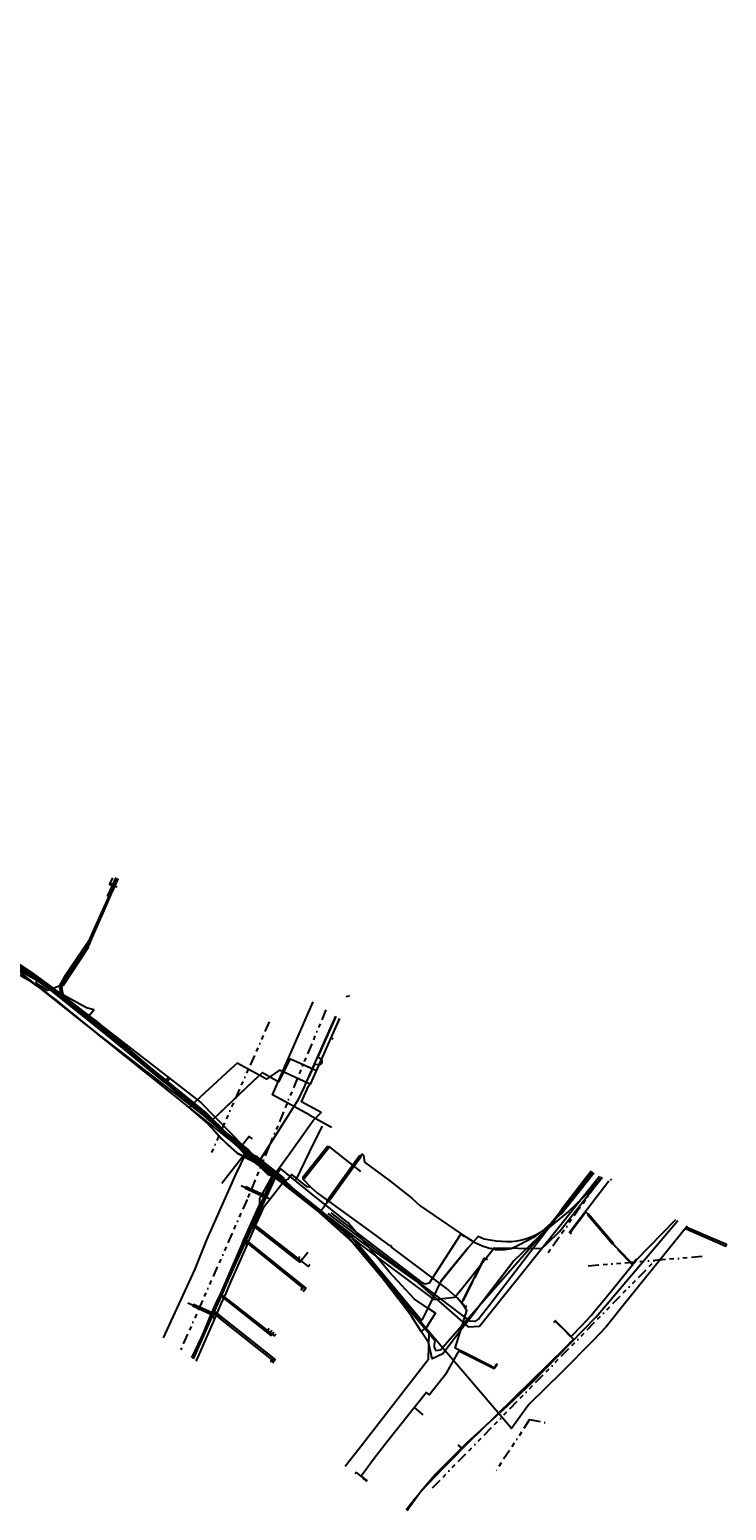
# Model space of a CAD drawing. Header units: metres. Extents: x 110434 to 154968, y 389493 to 3894488.
# Tile 9 of 10: x 111259 to 111422, y 426452 to 426798. Entities that reach past the tile are written whole.
import ezdxf
from ezdxf.enums import TextEntityAlignment as Align
from ezdxf.lldxf.tags import DXFTag

# ---------------------------------------------------------------- set-up
doc = ezdxf.new("R2010")
doc.units = ezdxf.units.M
doc.header["$LTSCALE"] = 0.5
doc.linetypes.add('RI-OVERIG', pattern=[17, 5, -2, 2, -2, 0, -2, 2, -2])
for name, color, linetype in [('B-WE-KL-DATA_BT NEDERLAND NV-G', 90, 'KL-DATA-N'), ('B-WE-KL-DATA_DUCT_ZIGGO BV-G', 90, 'Continuous'), ('B-WE-KL-DATA_EUROFIBER NEDERLAND BV-G', 90, 'KL-DATA-N'), ('B-WE-KL-DATA_GEBROEDERS VAN DER DONK BV SBD-G', 90, 'KL-DATA-N'), ('B-WE-KL-DATA_HULPSTUK_KPN BV-S', 90, 'Continuous'), ('B-WE-KL-DATA_HULPSTUK_ZIGGO BV-S', 90, 'Continuous'), ('B-WE-KL-DATA_KABELBED_KPN BV-G', 90, 'Continuous'), ('B-WE-KL-DATA_KABELBED_ZIGGO BV-G', 90, 'Continuous'), ('B-WE-KL-DATA_MANTELBUIS_2_KPN BV-G', 90, 'Continuous'), ('B-WE-KL-DATA_MANTELBUIS_PVC_1.1_KPN BV-G', 90, 'Continuous'), ('B-WE-KL-DATA_MANTELBUIS_PVC_1_KPN BV-G', 90, 'Continuous'), ('B-WE-KL-DATA_MANTELBUIS_STAAL_1.1_KPN BV-G', 90, 'Continuous'), ('B-WE-KL-DATA_MANTELBUIS_ZIGGO BV-G', 90, 'Continuous'), ('B-WE-KL-ET_LS_400 V_STEDIN BV NETBEHEER BV-G', 190, 'KL-LS-N'), ('B-WE-KL-ET_LS_HULPSTUK_STEDIN BV NETBEHEER BV-S', 190, 'Continuous'), ('B-WE-KL-ET_LS_MANTELBUIS_PVC_110_STEDIN BV NETBEHEER BV-G', 190, 'Continuous'), ('B-WE-KL-ET_LS_MANTELBUIS_PVC_63_STEDIN BV NETBEHEER BV-G', 190, 'Continuous'), ('B-WE-KL-ET_LS_MANTELBUIS_STEDIN BV NETBEHEER BV-G', 190, 'Continuous'), ('B-WE-KL-ET_MS_13 KV_STEDIN BV NETBEHEER BV-G', 130, 'KL-MS-N'), ('B-WE-KL-ET_MS_HULPSTUK_STEDIN BV NETBEHEER BV-S', 130, 'Continuous'), ('B-WE-KL-ET_MS_MANTELBUIS_PVC_110_STEDIN BV NETBEHEER BV-G', 130, 'Continuous'), ('B-WE-KL-GAS_HD_168.3_8 BAR_STEDIN BV NETBEHEER BV-G', 30, 'KL-GAS-HD-N'), ('B-WE-KL-GAS_LD_MANTELBUIS_PVC_200_STEDIN BV NETBEHEER BV-G', 50, 'Continuous'), ('B-WE-KL-GAS_LD_MANTELBUIS_STEDIN BV NETBEHEER BV-G', 50, 'Continuous'), ('B-WE-KL-GAS_LD_PE_25_0.1 BAR_STEDIN BV NETBEHEER BV-G', 50, 'KL-GAS-LD-N'), ('B-WE-KL-GAS_LD_PVC_160_0.1 BAR_STEDIN BV NETBEHEER BV-G', 50, 'KL-GAS-LD-N'), ('B-WE-KL-GAS_LD_PVC_200_0.1 BAR_STEDIN BV NETBEHEER BV-G', 50, 'KL-GAS-LD-N'), ('B-WE-KL-WATER_HULPSTUK_OASEN NV-S', 170, 'Continuous'), ('B-WE-KL-WATER_POLYETHEEN_315_OASEN NV-G', 170, 'KL-WATER-N'), ('B-WE-KL-WATER_PVC_110_OASEN NV-G', 170, 'KL-WATER-N'), ('B-WE-KL-WATER_PVC_160_OASEN NV-G', 170, 'KL-WATER-N'), ('B-WE-KL-WATER_PVC_200_OASEN NV-G', 170, 'KL-WATER-N'), ('B-WE-KL-WATER_PVC_315_OASEN NV-G', 170, 'KL-WATER-N'), ('B-WE-OG-INFO_EUROFIBER NEDERLAND BV-G', 7, 'Continuous'), ('B-WE-OG-INFO_GEBROEDERS VAN DER DONK BV SBD-G', 7, 'Continuous'), ('B-WE-RI-VRIJVERVAL_GEMEENTE SLIEDRECHT-G', 210, 'RI-OVERIG')]:
    doc.layers.add(name, color=color, linetype=linetype)
doc.styles.add('NLCS-ISO', font='NLCS-ISO.ttf')
doc.styles.get("Standard").update_dxf_attribs({"font": 'isocp.shx', "height": 2.5})
tags = doc.linetypes.add('KL-DATA-N', pattern='A,4,-1,[101,NLCS.SHX,S=0.5,R=0,X=0,Y=0],-1,4,-1,["D",Standard,S=1,R=0,X=-0.25,Y=-0.5],-1.5', length=12.5).pattern_tags.tags
tags[18] = DXFTag(74, 10)
tags = doc.linetypes.add('KL-GAS-HD-N', pattern='A,4,-1,[69,NLCS.SHX,S=0.5,R=0,X=0,Y=0],-1,4,-1,["H",Standard,S=1,R=0,X=0,Y=-0.5],-2', length=13).pattern_tags.tags
tags[18] = DXFTag(74, 10)
tags = doc.linetypes.add('KL-GAS-LD-N', pattern='A,4,-1,[69,NLCS.SHX,S=0.5,R=0,X=0,Y=0],-1,4,-1,["L",Standard,S=1,R=0,X=0.25,Y=-0.5],-2', length=13).pattern_tags.tags
tags[18] = DXFTag(74, 10)
tags = doc.linetypes.add('KL-LS-N', pattern='A,4,-1,[103,NLCS.SHX,S=0.75,R=0,X=0,Y=0],-1,4,-1,["L",Standard,S=1,R=0,X=0,Y=-0.5],-2', length=13).pattern_tags.tags
tags[18] = DXFTag(74, 10)
tags = doc.linetypes.add('KL-MS-N', pattern='A,4,-1,[103,NLCS.SHX,S=0.75,R=0,X=0,Y=0],-1,4,-1,["M",Standard,S=1,R=0,X=0,Y=-0.5],-2', length=13).pattern_tags.tags
tags[18] = DXFTag(74, 10)
doc.linetypes.add('KL-WATER-N', pattern='A,7,-0.5,[168,NLCS.SHX,S=0.75,R=0,X=0.75,Y=0],-2', length=9.5)

# ---------------------------------------------------------------- blocks, each defined once
blk = doc.blocks.new('SKL-WTB_HULP_MOF-SO')
at = {"linetype": 'ByBlock', "lineweight": 18}
h = blk.add_hatch(color=0, dxfattribs=at)
h.dxf.hatch_style = 1
h.paths.add_polyline_path([(-0.5625, 0, 1), (0.5625, 0, 1)])
at = {"color": 0, "linetype": 'ByBlock', "lineweight": 18}
blk.add_circle((0, 0), 0.5625, dxfattribs=at)
at = {"color": 0, "linetype": 'ByBlock', "lineweight": 18, "style": 'NLCS-ISO', "flags": 1}
for tag, p in [('TYPE', (1.5, 0)), ('OMSCHRIJVING', (1.5, -3)), ('LABEL', (1.5, -1.5))]:
    blk.add_attdef(tag, p, '', height=1, dxfattribs=at)
blk = doc.blocks.new('SKL-WTB_HULP_KAST-SO')
at = {"color": 0, "linetype": 'ByBlock', "lineweight": 18}
for points in [[(-2, 2), (2, 2), (2, 1.68), (-2, 1.68)], [(-2, 1.52), (2, 1.52), (2, -2), (-2, -2)]]:
    blk.add_lwpolyline(points, close=True, dxfattribs=at)
at = {"color": 0, "linetype": 'ByBlock', "lineweight": 18, "style": 'NLCS-ISO'}
blk.add_text('kast', height=1.5, dxfattribs=at).set_placement((0, 0), align=Align.MIDDLE_CENTER)
at = {"color": 0, "linetype": 'ByBlock', "lineweight": 18, "style": 'NLCS-ISO', "flags": 1}
for tag, p in [('TYPE', (2.5, 0)), ('OMSCHRIJVING', (2.5, -3)), ('LABEL', (2.5, -1.5))]:
    blk.add_attdef(tag, p, '', height=1, dxfattribs=at)
blk = doc.blocks.new('SKL-WTB_HULP_AFSLUITER-SO')
at = {"color": 0, "linetype": 'ByBlock', "lineweight": 18}
blk.add_lwpolyline([(0, 0.8), (0, -0.8)], dxfattribs=at)
blk.add_circle((0, 0), 1, dxfattribs=at)
at = {"color": 0, "linetype": 'ByBlock', "lineweight": 18, "style": 'NLCS-ISO', "flags": 1}
for tag, p in [('TYPE', (1.5, 0)), ('LABEL', (1.5, -1.5)), ('OMSCHRIJVING', (1.5, -3))]:
    blk.add_attdef(tag, p, '', height=1, dxfattribs=at)
blk = doc.blocks.new('SKL-WTB_HULP_OVERIG-SO')
at = {"color": 0, "linetype": 'ByBlock', "lineweight": 18}
for points in [[(-0.1, 0.1), (0.1, -0.1)], [(0.1, 0.1), (-0.1, -0.1)]]:
    blk.add_lwpolyline(points, dxfattribs=at)
at = {"color": 0, "linetype": 'ByBlock', "lineweight": 18, "style": 'NLCS-ISO', "flags": 1}
for tag, p in [('TYPE', (1.5, 0)), ('LABEL', (1.5, -1.5)), ('OMSCHRIJVING', (1.5, -3))]:
    blk.add_attdef(tag, p, '', height=1, dxfattribs=at)

msp = doc.modelspace()

# ---------------------------------------------------------------- linework, layer by layer
at = {"layer": 'B-WE-KL-DATA_BT NEDERLAND NV-G', "flags": 128}
for points in [[(111111.76, 426797.76), (111113.62, 426797.67), (111115.11, 426797.07), (111123.48, 426790.51), (111127.19, 426785.97), (111131.95, 426777.31), (111139.62, 426760.82), (111150.68, 426737.04), (111152.07, 426732.25), (111156.46, 426722.13), (111158.97, 426716.68), (111162.9, 426708.07), (111166.84, 426695.79), (111167.67, 426693.31), (111170.67, 426686.85), (111170.09, 426685.27), (111172.34, 426680.54), (111176.69, 426670.99), (111177.38, 426669.77), (111178.95, 426667.26), (111183.89, 426659.32), (111184.61, 426658.16), (111185.03, 426657.38), (111189.96, 426646.64), (111193.91, 426638.13), (111196.44, 426632.73), (111198.71, 426627.88), (111200.18, 426625.08), (111202.89, 426620.73), (111204.69, 426618.11), (111206.83, 426615.47), (111208.25, 426613.97), (111210.87, 426611.29), (111213.91, 426608.52), (111221.04, 426602.79), (111234.63, 426592.19), (111246.1, 426583.5), (111252.3, 426579.6), (111258.8, 426575.8), (111262.4, 426573.4), (111275.1, 426563.2), (111283.8, 426556.1), (111296, 426546.3), (111301.3, 426541.8), (111304.1, 426538.6), (111307.8, 426535.3), (111312.3, 426533), (111332.6, 426517), (111353.9, 426491.7), (111353.8, 426489.8), (111354.2, 426489.1), (111355.3, 426489.3), (111382.2, 426520), (111383.7, 426521.3), (111391.12, 426530.65)], [(111235.04, 426591.87), (111246.1, 426583.5), (111252.3, 426579.6), (111258.8, 426575.8), (111262.4, 426573.4), (111275.1, 426563.2), (111283.8, 426556.1), (111296, 426546.3), (111301.3, 426541.8), (111304.1, 426538.6), (111307.8, 426535.3), (111312.3, 426533), (111332.6, 426517), (111353.9, 426491.7), (111353.8, 426489.8), (111354.2, 426489.1), (111355.3, 426489.3), (111382.2, 426520), (111383.7, 426521.3), (111391.12, 426530.65)]]:
    msp.add_lwpolyline(points, dxfattribs=at)
at = {"layer": 'B-WE-KL-DATA_DUCT_ZIGGO BV-G', "flags": 128}
for points in [[(111331.68, 426566.71), (111329.66, 426562.16)], [(111329.66, 426562.16), (111324.93, 426551.54)], [(111306.18, 426554.8), (111297.2, 426546.54)], [(111306.18, 426554.8), (111297.2, 426546.54)], [(111317.67, 426554.67), (111314.63, 426552.52), (111307.75, 426556.24), (111306.18, 426554.8)], [(111323.3, 426552.06), (111317.67, 426554.67)], [(111323.3, 426552.06), (111317.67, 426554.67)], [(111324.79, 426551.36), (111323.3, 426552.06)], [(111324.93, 426551.54), (111324.84, 426551.34), (111324.79, 426551.36)], [(111297.2, 426546.54), (111296.53, 426545.92), (111312.15, 426533.43)], [(111319.77, 426534.8), (111325.54, 426542.84)], [(111312.15, 426533.43), (111316.42, 426530.14)], [(111312.15, 426533.43), (111316.42, 426530.14)], [(111316.42, 426530.14), (111316.74, 426529.89)], [(111316.42, 426530.14), (111316.74, 426529.89)], [(111316.74, 426529.89), (111333.19, 426517.23), (111352.51, 426493.57)], [(111412.9, 426518.21), (111412.62, 426517.91), (111398.26, 426500)], [(111412.9, 426518.21), (111412.62, 426517.91), (111398.26, 426500)], [(111398.26, 426500), (111393.99, 426494.68), (111390.87, 426491.37), (111383.62, 426484.07), (111375.89, 426476.53), (111371.89, 426470.89), (111367.84, 426475.63)], [(111398.26, 426500), (111393.99, 426494.68), (111390.87, 426491.37), (111383.62, 426484.07), (111375.89, 426476.53), (111371.89, 426470.89), (111367.84, 426475.63)], [(111352.51, 426493.57), (111352.39, 426486.98), (111336.23, 426466.1), (111333.01, 426462.04)], [(111353.16, 426492.81), (111352.51, 426493.57)], [(111353.16, 426492.81), (111352.51, 426493.57)], [(111367.84, 426475.63), (111353.16, 426492.81)], [(111367.84, 426475.63), (111353.16, 426492.81)], [(111367.84, 426475.63), (111353.16, 426492.81)]]:
    msp.add_lwpolyline(points, dxfattribs=at)
at = {"layer": 'B-WE-KL-DATA_EUROFIBER NEDERLAND BV-G', "flags": 128}
msp.add_lwpolyline([(111234.63, 426592.19), (111246.1, 426583.5), (111252.3, 426579.6), (111258.8, 426575.8), (111262.4, 426573.4), (111296, 426546.3), (111300.9, 426542.2), (111304.1, 426538.6), (111307.8, 426535.3), (111312.3, 426533), (111332.6, 426517), (111353.9, 426491.7), (111353.8, 426489.8), (111354.2, 426489.1), (111355.3, 426489.3), (111382.2, 426520), (111383.7, 426521.3), (111391.12, 426530.65)], dxfattribs=at)
msp.add_lwpolyline([(111234.63, 426592.19), (111246.1, 426583.5), (111252.3, 426579.6), (111258.8, 426575.8), (111262.4, 426573.4), (111296, 426546.3), (111300.9, 426542.2), (111304.1, 426538.6), (111307.8, 426535.3), (111312.3, 426533), (111332.6, 426517), (111353.9, 426491.7), (111353.8, 426489.8), (111354.2, 426489.1), (111355.3, 426489.3), (111382.2, 426520), (111383.7, 426521.3), (111391.12, 426530.65)], dxfattribs=at)
msp.add_lwpolyline([(111234.63, 426592.19), (111246.1, 426583.5), (111252.3, 426579.6), (111258.8, 426575.8), (111262.4, 426573.4), (111296, 426546.3), (111300.9, 426542.2), (111304.1, 426538.6), (111307.8, 426535.3), (111312.3, 426533), (111332.6, 426517), (111353.9, 426491.7), (111353.8, 426489.8), (111354.2, 426489.1), (111355.3, 426489.3), (111382.2, 426520), (111383.7, 426521.3), (111391.12, 426530.65)], dxfattribs=at)
msp.add_lwpolyline([(111234.63, 426592.19), (111246.1, 426583.5), (111252.3, 426579.6), (111258.8, 426575.8), (111262.4, 426573.4), (111296, 426546.3), (111300.9, 426542.2), (111304.1, 426538.6), (111307.8, 426535.3), (111312.3, 426533), (111332.6, 426517), (111353.9, 426491.7), (111353.8, 426489.8), (111354.2, 426489.1), (111355.3, 426489.3), (111382.2, 426520), (111383.7, 426521.3), (111391.12, 426530.65)], dxfattribs=at)
at = {"layer": 'B-WE-KL-DATA_GEBROEDERS VAN DER DONK BV SBD-G', "flags": 128}
msp.add_lwpolyline([(111200.61, 426622.69), (111204.69, 426618.11), (111206.83, 426615.47), (111208.25, 426613.97), (111210.87, 426611.29), (111213.91, 426608.52), (111221.04, 426602.79), (111234.63, 426592.19), (111245.03, 426584.28), (111246.14, 426583.47), (111252.31, 426579.62), (111257.08, 426576.81), (111258.77, 426575.79), (111260.2, 426574.87), (111261.52, 426574.01), (111262.38, 426573.38), (111263.74, 426572.34), (111265.47, 426570.95), (111267.4, 426569.43), (111270.24, 426567.06), (111275.08, 426563.16), (111283.82, 426556.12), (111296.01, 426546.32), (111299.31, 426543.51), (111300.33, 426542.72), (111300.93, 426542.22), (111301.33, 426541.75), (111301.63, 426541.36), (111304.09, 426538.64), (111305.56, 426537.23), (111307.8, 426535.26), (111312.48, 426532.85), (111332.64, 426516.96), (111353.88, 426491.65), (111353.83, 426489.81), (111354.16, 426489.1), (111355.29, 426489.31), (111382.24, 426519.99), (111383.65, 426521.27), (111391.1, 426530.67)], dxfattribs=at)
at = {"layer": 'B-WE-KL-DATA_KABELBED_KPN BV-G', "flags": 128}
for points in [[(111310.27, 426536.14), (111303.62, 426541.26), (111274.21, 426563.91), (111272.47, 426565.3), (111254.47, 426579.67), (111253.89, 426580.1), (111219.93, 426605.52), (111212.26, 426611.26), (111209.87, 426613.17), (111207.65, 426615.27), (111205.62, 426617.55), (111203.77, 426619.98)], [(111390.5, 426531.01), (111383.88, 426522.43), (111381.99, 426519.69), (111381.21, 426518.89), (111380.38, 426518.08), (111379.48, 426517.34), (111378.53, 426516.68), (111377.52, 426516.09), (111376.47, 426515.6), (111375.38, 426515.2), (111374.26, 426514.89), (111373.12, 426514.67), (111371.96, 426514.55), (111370.79, 426514.53), (111368.26, 426514.69), (111365.47, 426515.14), (111364.05, 426515.73), (111361.62, 426513.07), (111355.39, 426505.33), (111352.3, 426499.01), (111351.03, 426496.41), (111350.81, 426496.12), (111338.36, 426511.11), (111334.51, 426515.67), (111333.97, 426516.23), (111323.8, 426524.23), (111317.45, 426529.23), (111316.78, 426529.76), (111312.65, 426533), (111309.86, 426535.27), (111308.9, 426536.04), (111307.35, 426537.33), (111303.62, 426541.26), (111301.28, 426543.72), (111289.75, 426552.67), (111277.16, 426562.98), (111267.09, 426571.06), (111262.38, 426574.77), (111256.12, 426579.01)], [(111324.77, 426544.1), (111316.02, 426548.9), (111325.55, 426570.58)], [(111321.59, 426528.97), (111325.85, 426537.88), (111327.75, 426541.54)], [(111324.77, 426544.1), (111328.25, 426542.19), (111329.79, 426541.35)], [(111290.59, 426492.09), (111294.25, 426500), (111297.93, 426507.95), (111300.7, 426514.99), (111307.54, 426530.4), (111309.86, 426535.27), (111310.27, 426536.14)], [(111317.19, 426530.57), (111311.25, 426535.11), (111310.27, 426536.14)], [(111317.71, 426529.97), (111317.31, 426530.35), (111317.21, 426530.56), (111311.25, 426535.11)], [(111311.64, 426518.64), (111311.64, 426518.65), (111311.99, 426519.31), (111314.38, 426525.02), (111316.78, 426529.76), (111317.19, 426530.57)], [(111317.36, 426529.29), (111312.65, 426533)], [(111320.37, 426527.47), (111317.31, 426530.35), (111317.21, 426530.56), (111317.19, 426530.57)], [(111352, 426494.49), (111354.09, 426497.83), (111352.3, 426499.01), (111352.09, 426499.15), (111349.18, 426501.09), (111343.31, 426507.51), (111337.1, 426514.92), (111333.74, 426518.95), (111325.96, 426525.08), (111318, 426531.57), (111317.21, 426530.56)], [(111350.79, 426493.59), (111348.53, 426497.15), (111346.34, 426500), (111336.26, 426513.08), (111324.65, 426523.44), (111323.8, 426524.23), (111320.37, 426527.47)], [(111392.92, 426529.63), (111390.05, 426526.32), (111385.21, 426521.61), (111379.98, 426517.33), (111372.37, 426510.06), (111364.7, 426500), (111355.8, 426488.32), (111353.34, 426487.19), (111352.44, 426490.98), (111350.79, 426493.59)], [(111309.52, 426514.74), (111309.52, 426514.74), (111311.64, 426518.64)], [(111311.64, 426518.65), (111311.64, 426518.65), (111324.38, 426508.76), (111324.72, 426509.23)], [(111303.89, 426502.32), (111303.89, 426502.32), (111304.21, 426503), (111309.18, 426514.12), (111309.52, 426514.74)], [(111309.52, 426514.74), (111309.52, 426514.74), (111323.07, 426503.78), (111322.69, 426503.32)], [(111355.39, 426505.24), (111361.62, 426513.07)], [(111360.95, 426495.08), (111364.7, 426500), (111371.96, 426509.52)], [(111302.17, 426498.65), (111302.8, 426500), (111303.89, 426502.32)], [(111303.89, 426502.32), (111303.89, 426502.32), (111306.86, 426500), (111316.41, 426492.56), (111316.83, 426493.05)], [(111297.51, 426487.18), (111301.68, 426497.61), (111301.91, 426498.09)], [(111301.91, 426498.09), (111301.91, 426498.1), (111302.17, 426498.65)], [(111315.6, 426486.59), (111315.91, 426487.01), (111305.35, 426495.33), (111301.91, 426498.1), (111301.91, 426498.1)], [(111350.79, 426493.59), (111352, 426494.49)]]:
    msp.add_lwpolyline(points, dxfattribs=at)
at = {"layer": 'B-WE-KL-DATA_KABELBED_ZIGGO BV-G', "flags": 128}
for points in [[(111278.63, 426599.58), (111277.97, 426598.12), (111278.3, 426597.98)], [(111279.16, 426597.92), (111278.3, 426597.98)], [(111279.81, 426599.41), (111279.16, 426597.92)], [(111279.16, 426597.92), (111279.64, 426597.37)], [(111331.68, 426566.71), (111329.66, 426562.16)], [(111329.66, 426562.16), (111324.93, 426551.54)], [(111329.66, 426562.16), (111330.21, 426561.92)], [(111306.18, 426554.8), (111297.2, 426546.54)], [(111317.67, 426554.67), (111314.63, 426552.52), (111307.75, 426556.24), (111306.18, 426554.8)], [(111323.3, 426552.06), (111317.67, 426554.67)], [(111325.54, 426542.84), (111327.38, 426544.76), (111322.79, 426547.24), (111324.42, 426550.89), (111324.79, 426551.36)], [(111324.79, 426551.36), (111323.3, 426552.06)], [(111324.93, 426551.54), (111324.84, 426551.34), (111324.79, 426551.36)], [(111297.2, 426546.54), (111296.53, 426545.92), (111312.15, 426533.43)], [(111319.77, 426534.8), (111325.54, 426542.84)], [(111316.42, 426530.14), (111319.77, 426534.8)], [(111312.15, 426533.43), (111316.42, 426530.14)], [(111310.78, 426517.7), (111316.09, 426529.66), (111316.42, 426530.14)], [(111316.42, 426530.14), (111316.74, 426529.89)], [(111316.74, 426529.89), (111333.19, 426517.23), (111352.51, 426493.57)], [(111309.67, 426515.03), (111310.78, 426517.7)], [(111310.78, 426517.7), (111311.96, 426518), (111322.42, 426509.76), (111324.28, 426512.12)], [(111412.9, 426518.21), (111412.62, 426517.91), (111398.26, 426500)], [(111304.12, 426501.83), (111309.67, 426515.03)], [(111309.67, 426515.03), (111323.79, 426503.72), (111323.17, 426502.94)], [(111302.51, 426498.24), (111304.12, 426501.83)], [(111316.36, 426493.42), (111315.74, 426492.63), (111304.12, 426501.83)], [(111398.26, 426500), (111393.99, 426494.68), (111390.87, 426491.37), (111383.62, 426484.07), (111375.89, 426476.53), (111371.89, 426470.89), (111367.84, 426475.63)], [(111297.56, 426487.15), (111302.51, 426498.24)], [(111302.51, 426498.24), (111316.34, 426487.29), (111315.72, 426486.5)], [(111352.51, 426493.57), (111352.39, 426486.98), (111336.23, 426466.1), (111333.01, 426462.04)], [(111353.16, 426492.81), (111352.51, 426493.57)], [(111367.84, 426475.63), (111353.16, 426492.81)]]:
    msp.add_lwpolyline(points, dxfattribs=at)
at = {"layer": 'B-WE-KL-DATA_MANTELBUIS_2_KPN BV-G', "flags": 128}
msp.add_lwpolyline([(111360.95, 426495.08), (111364.7, 426500), (111371.96, 426509.52)], dxfattribs=at)
at = {"layer": 'B-WE-KL-DATA_MANTELBUIS_PVC_1.1_KPN BV-G', "flags": 128}
for points in [[(111317.71, 426529.97), (111317.31, 426530.35), (111317.21, 426530.56), (111311.25, 426535.11)], [(111317.71, 426529.97), (111317.31, 426530.35), (111317.21, 426530.56), (111311.25, 426535.11)], [(111317.71, 426529.97), (111317.31, 426530.35), (111317.21, 426530.56), (111311.25, 426535.11)], [(111317.36, 426529.29), (111312.65, 426533)]]:
    msp.add_lwpolyline(points, dxfattribs=at)
at = {"layer": 'B-WE-KL-DATA_MANTELBUIS_PVC_1_KPN BV-G', "flags": 128}
for points in [[(111321.59, 426528.97), (111325.85, 426537.88), (111327.75, 426541.54)], [(111317.71, 426529.97), (111317.31, 426530.35), (111317.21, 426530.56), (111311.25, 426535.11)], [(111317.71, 426529.97), (111317.31, 426530.35), (111317.21, 426530.56), (111311.25, 426535.11)], [(111360.95, 426495.08), (111364.7, 426500), (111371.96, 426509.52)], [(111360.95, 426495.08), (111364.7, 426500), (111371.96, 426509.52)]]:
    msp.add_lwpolyline(points, dxfattribs=at)
at = {"layer": 'B-WE-KL-DATA_MANTELBUIS_STAAL_1.1_KPN BV-G', "flags": 128}
msp.add_lwpolyline([(111355.39, 426505.24), (111361.62, 426513.07)], dxfattribs=at)
at = {"layer": 'B-WE-KL-DATA_MANTELBUIS_ZIGGO BV-G', "flags": 128}
for points in [[(111306.18, 426554.8), (111297.2, 426546.54)], [(111323.3, 426552.06), (111317.67, 426554.67)], [(111319.77, 426534.8), (111325.54, 426542.84)], [(111312.15, 426533.43), (111316.74, 426529.89)], [(111367.84, 426475.63), (111353.16, 426492.81)]]:
    msp.add_lwpolyline(points, dxfattribs=at)
at = {"layer": 'B-WE-KL-ET_LS_400 V_STEDIN BV NETBEHEER BV-G', "flags": 128}
for points in [[(111279.94, 426599.32), (111278.56, 426596.3), (111278.46, 426596.08), (111276.41, 426591.43), (111273.47, 426584.72)], [(111279.41, 426599.66), (111277.58, 426595.6)], [(111277.58, 426595.6), (111277.39, 426595.23)], [(111273.47, 426584.72), (111273.27, 426584.02), (111267.89, 426576.05), (111266.74, 426574.06), (111267.16, 426571.83), (111273.18, 426567.33)], [(111273.18, 426567.33), (111273.24, 426567.39), (111274.3, 426568.73), (111272.6, 426569.16), (111255.05, 426578.84), (111254.33, 426579.24), (111253.99, 426578.65), (111253.79, 426578.46)], [(111298.23, 426486.68), (111298.41, 426487.08), (111301.99, 426495.28), (111302.47, 426496.36), (111302.88, 426497.31), (111302.95, 426497.47), (111304.08, 426500.04), (111304.53, 426501.08), (111304.86, 426501.82), (111304.94, 426502), (111306.14, 426504.75), (111309.54, 426512.51), (111310.09, 426513.78), (111310.18, 426513.98), (111312.15, 426518.48), (111312.32, 426518.88), (111312.36, 426518.96), (111314.1, 426522.8), (111315.47, 426524.56), (111318.8, 426528.86), (111318.91, 426529), (111318.6, 426529.25), (111310.73, 426535.48), (111308.85, 426536.97), (111308.05, 426537.6), (111306.49, 426538.95), (111299.34, 426545.1), (111292.03, 426551.39), (111291.22, 426552.09), (111276.51, 426564.74), (111275.13, 426565.92), (111273.74, 426566.93), (111273.18, 426567.33)], [(111324.38, 426553.2), (111324.63, 426553.08), (111325.93, 426556.01), (111326.99, 426555.94), (111327.21, 426556.01), (111327.38, 426556.12), (111327.49, 426556.22), (111327.6, 426556.37), (111327.65, 426556.59), (111327.65, 426556.81), (111327.58, 426557.02), (111326.71, 426557.76), (111327.08, 426558.58), (111330.6, 426566.48), (111330.92, 426567.19)], [(111291.22, 426552.09), (111291.11, 426552.31), (111291.56, 426552.86), (111291.97, 426552.53), (111291.81, 426552.34)], [(111291.81, 426552.34), (111291.62, 426552.11)], [(111311.1, 426538.73), (111310.6, 426539.13), (111308.85, 426536.97)], [(111311.33, 426538.54), (111311.1, 426538.73)], [(111325.05, 426527.21), (111323.12, 426529.24), (111329.2, 426536.83), (111332.95, 426533.83), (111336.56, 426530.94)], [(111308.73, 426527.7), (111315.1, 426524.73), (111315.47, 426524.56)], [(111325.05, 426527.21), (111324.16, 426527.34), (111320.54, 426530.29), (111319.62, 426529.1), (111318.8, 426528.86)], [(111325.05, 426527.21), (111326.58, 426525.86), (111340.15, 426516.02), (111343.23, 426513.72), (111343.72, 426513.69)], [(111394.58, 426528.67), (111389.76, 426522.38), (111385.41, 426516.71), (111385.66, 426516.52), (111385.85, 426516.44)], [(111394.93, 426529.13), (111395.09, 426529), (111395.27, 426529.24)], [(111385.85, 426516.44), (111385.72, 426516.6), (111385.55, 426516.73), (111389.23, 426521.52), (111389.83, 426520.82), (111396.19, 426513.33)], [(111322.41, 426511.04), (111321.79, 426510.26), (111312.1, 426517.89), (111312.17, 426518.48), (111312.15, 426518.48)], [(111401.08, 426510.31), (111410.24, 426519.73)], [(111322.7, 426503.31), (111323.33, 426504.09), (111310.55, 426514.32), (111310.18, 426513.98)], [(111343.72, 426513.69), (111343.76, 426513.32), (111343.8, 426513.29)], [(111360.79, 426499.45), (111359.69, 426500.82), (111359.27, 426501.34), (111356.58, 426503.72), (111343.8, 426513.29)], [(111401.08, 426510.31), (111401.01, 426510.38), (111400.11, 426509.27), (111396.19, 426513.33)], [(111361.4, 426499.49), (111361, 426499.35), (111360.24, 426500.29), (111362.76, 426505.24), (111363.21, 426506.12), (111365.29, 426510.22), (111365.52, 426510.67), (111366.23, 426510.38)], [(111387.7, 426494.37), (111388.4, 426495.08), (111389.38, 426496.15), (111390.45, 426497.31), (111391.36, 426498.39), (111392.68, 426499.98), (111394.13, 426501.72), (111401.08, 426510.31)], [(111296.27, 426500.3), (111301.87, 426497.75), (111302.47, 426496.36)], [(111315.28, 426494.27), (111314.66, 426493.48), (111304.82, 426501.25), (111304.87, 426501.81), (111304.86, 426501.82)], [(111368.54, 426485.98), (111368.38, 426485.85), (111367.94, 426485.27), (111367.77, 426485.08), (111358.72, 426489.65), (111361.43, 426498.51), (111361.04, 426499.14), (111361.4, 426499.49)], [(111360.79, 426499.45), (111360.98, 426499.21), (111361.4, 426499.49)], [(111315.94, 426486.33), (111316.56, 426487.11), (111303.25, 426497.66), (111302.88, 426497.31)], [(111382.99, 426495.19), (111382.13, 426496.03), (111382.07, 426496.09), (111381.64, 426495.64)], [(111384.85, 426493.23), (111382.06, 426495.96), (111381.64, 426495.64)], [(111384.85, 426493.23), (111385.04, 426493.05), (111386.33, 426491.79), (111384.16, 426489.56), (111380.51, 426485.97), (111376.68, 426482.17), (111368.03, 426473.75)], [(111382.99, 426495.19), (111385.82, 426492.42), (111386.24, 426492.86)], [(111387.7, 426494.37), (111386.24, 426492.86)], [(111359.49, 426488.81), (111359.64, 426489.07), (111367.79, 426484.96), (111368.01, 426485.2), (111368.46, 426485.79), (111368.54, 426485.98)], [(111338.18, 426458.59), (111337.98, 426458.87), (111336.76, 426459.84), (111338.31, 426461.98), (111339.78, 426463.99), (111342.18, 426467.09), (111344.51, 426470.07), (111349.14, 426475.8), (111351.92, 426479.33), (111352.6, 426478.79), (111356.72, 426484.01), (111359.49, 426488.81)], [(111349.14, 426475.8), (111351.12, 426474.12)], [(111368.03, 426473.75), (111361.83, 426467.6), (111360.44, 426466.22), (111359.59, 426466.95), (111359.41, 426467.04)], [(111347.29, 426451.93), (111347.95, 426452.85), (111349.47, 426454.73), (111351.85, 426457.4), (111352.38, 426457.99), (111355.8, 426461.57), (111358.76, 426464.52), (111360.37, 426466.15), (111359.53, 426466.87), (111359.41, 426467.04)], [(111335.33, 426460.4), (111335.56, 426460.66), (111338.18, 426458.59)], [(111337.24, 426459.04), (111337.31, 426459.15), (111337.86, 426458.72), (111338.18, 426458.59)]]:
    msp.add_lwpolyline(points, dxfattribs=at)
at = {"layer": 'B-WE-KL-ET_LS_MANTELBUIS_PVC_110_STEDIN BV NETBEHEER BV-G', "flags": 128}
for points in [[(111267.22, 426574.49), (111273.08, 426583.38), (111272.74, 426583.6), (111266.89, 426574.71), (111267.22, 426574.49)], [(111318.76, 426529.37), (111312.16, 426534.61), (111311.66, 426533.98), (111318.27, 426528.75), (111318.76, 426529.37)], [(111329.06, 426523.81), (111336.69, 426534.39), (111336.36, 426534.62), (111328.74, 426524.04), (111329.06, 426523.81)]]:
    msp.add_lwpolyline(points, dxfattribs=at)
at = {"layer": 'B-WE-KL-ET_LS_MANTELBUIS_PVC_63_STEDIN BV NETBEHEER BV-G', "flags": 128}
for points in [[(111389.59, 426520.94), (111395.42, 426514.08), (111395.57, 426514.21), (111389.74, 426521.07), (111389.59, 426520.94)], [(111365.38, 426510.62), (111363.12, 426506.16), (111363.29, 426506.08), (111365.56, 426510.53), (111365.38, 426510.62)], [(111362.67, 426505.29), (111360.4, 426500.83), (111360.58, 426500.74), (111362.85, 426505.2), (111362.67, 426505.29)], [(111360.06, 426488.81), (111367.2, 426485.2), (111367.29, 426485.38), (111360.15, 426488.99), (111360.06, 426488.81)]]:
    msp.add_lwpolyline(points, dxfattribs=at)
at = {"layer": 'B-WE-KL-ET_LS_MANTELBUIS_STEDIN BV NETBEHEER BV-G', "flags": 128}
for points in [[(111323.43, 426529.29), (111329.23, 426536.55), (111328.91, 426536.8), (111323.11, 426529.54), (111323.43, 426529.29)], [(111314.22, 426525.36), (111309.82, 426527.39), (111309.66, 426527.05), (111314.06, 426525), (111314.22, 426525.36)], [(111412.63, 426517.54), (111421.89, 426513.51), (111422.05, 426513.87), (111412.79, 426517.91), (111412.63, 426517.54)], [(111400.07, 426509.46), (111396.95, 426512.69), (111396.8, 426512.55), (111399.93, 426509.32), (111400.07, 426509.46)], [(111301.95, 426497.93), (111297.61, 426499.91), (111297.45, 426499.56), (111301.79, 426497.58), (111301.95, 426497.93)]]:
    msp.add_lwpolyline(points, dxfattribs=at)
at = {"layer": 'B-WE-KL-ET_MS_13 KV_STEDIN BV NETBEHEER BV-G', "flags": 128}
for points in [[(111261.96, 426574.27), (111260.88, 426574.97), (111261.02, 426576.45), (111260.05, 426576.97), (111251.94, 426582.49), (111246.66, 426585.64), (111241.54, 426589.03), (111234.78, 426594.38), (111215.09, 426609.43), (111211.7, 426615.47), (111205.77, 426622.75), (111196.56, 426622.06)], [(111279.73, 426599.46), (111278.23, 426596.18), (111274.48, 426587.86), (111273.13, 426584.88), (111267.39, 426576.36), (111266.17, 426574.26), (111263.49, 426573.28), (111261.96, 426574.27)], [(111279.86, 426599.38), (111278.43, 426596.26), (111277.16, 426593.38), (111273.38, 426584.77), (111267.52, 426576.28), (111266.28, 426574.14), (111266.76, 426571.58), (111269.73, 426569.34)], [(111269.73, 426569.34), (111274.96, 426565.55), (111307.8, 426537.29)], [(111307.8, 426537.29), (111324.9, 426523.75), (111327.35, 426521.79), (111328, 426522.68), (111336.89, 426535.01), (111337.31, 426534.72), (111337.52, 426533.11), (111343.41, 426528.79), (111348.58, 426524.71), (111350.5, 426522.95), (111360.11, 426516.39), (111363.12, 426514.42), (111365.23, 426513.48), (111367, 426512.95)], [(111390.87, 426530.8), (111388.09, 426527.42), (111382.44, 426520.18), (111366.81, 426499.81), (111364.2, 426496.53), (111363.27, 426495.9), (111362.21, 426495.97), (111329, 426521.11)], [(111390.75, 426530.87), (111388.01, 426527.54), (111382.32, 426520.27), (111381.11, 426518.9), (111379.49, 426517.39), (111376.98, 426515.56), (111373.6, 426513.71), (111371.76, 426512.88), (111369.93, 426512.55), (111368.11, 426512.63), (111367, 426512.95)], [(111329.63, 426521.33), (111350.93, 426505.02), (111351.79, 426504.72), (111352.7, 426504.93), (111359.99, 426516.29), (111360.75, 426515.79)]]:
    msp.add_lwpolyline(points, dxfattribs=at)
at = {"layer": 'B-WE-KL-ET_MS_MANTELBUIS_PVC_110_STEDIN BV NETBEHEER BV-G', "flags": 128}
for points in [[(111318.76, 426529.37), (111312.16, 426534.61), (111311.66, 426533.98), (111318.27, 426528.75), (111318.76, 426529.37)], [(111329.06, 426523.81), (111336.69, 426534.39), (111336.36, 426534.62), (111328.74, 426524.04), (111329.06, 426523.81)]]:
    msp.add_lwpolyline(points, dxfattribs=at)
at = {"layer": 'B-WE-KL-GAS_HD_168.3_8 BAR_STEDIN BV NETBEHEER BV-G', "flags": 128}
msp.add_lwpolyline([(111174.05, 426684.63), (111174.8, 426682.97), (111181.85, 426667.34), (111185.58, 426659.48), (111188.87, 426652.54), (111193.78, 426642.22), (111199.9, 426629.28), (111205.61, 426617.25), (111218.44, 426607.58), (111230.5, 426598.04), (111243.03, 426588.66), (111260.2, 426577.12), (111266.06, 426572.87), (111275.17, 426565.77), (111299.3, 426547.04), (111315.99, 426530.02), (111324.58, 426523.36), (111336.67, 426513.84), (111353.75, 426501.03), (111358.66, 426501.59), (111361.66, 426505.36), (111367.8, 426513.1), (111378.93, 426512.93), (111380.09, 426514.05), (111383.05, 426516.92), (111391.72, 426527.88), (111393.04, 426529.56)], dxfattribs=at)
at = {"layer": 'B-WE-KL-GAS_LD_MANTELBUIS_PVC_200_STEDIN BV NETBEHEER BV-G', "flags": 128}
for points in [[(111320.41, 426557.21), (111325.13, 426555.08)], [(111303.08, 426544.01), (111313.09, 426553.51)]]:
    msp.add_lwpolyline(points, dxfattribs=at)
at = {"layer": 'B-WE-KL-GAS_LD_MANTELBUIS_STEDIN BV NETBEHEER BV-G', "flags": 128}
msp.add_lwpolyline([(111359.55, 426502.71), (111367.8, 426513.1)], dxfattribs=at)
msp.add_lwpolyline([(111359.55, 426502.71), (111367.8, 426513.1)], dxfattribs=at)
at = {"layer": 'B-WE-KL-GAS_LD_PE_25_0.1 BAR_STEDIN BV NETBEHEER BV-G', "flags": 128}
for points in [[(111323.04, 426510.55), (111322.42, 426509.76), (111311.73, 426518.18), (111311.87, 426519.06)], [(111323.17, 426502.94), (111323.79, 426503.72), (111310.26, 426514.55), (111309.55, 426513.97)], [(111315.91, 426493.77), (111315.29, 426492.99), (111304.17, 426501.76), (111304.12, 426502.03)], [(111316.03, 426486.25), (111316.65, 426487.04), (111302.78, 426498.03), (111302, 426497.37)]]:
    msp.add_lwpolyline(points, dxfattribs=at)
at = {"layer": 'B-WE-KL-GAS_LD_PVC_160_0.1 BAR_STEDIN BV NETBEHEER BV-G', "flags": 128}
msp.add_lwpolyline([(111302.12, 426543.1), (111310.29, 426550.88), (111313.7, 426554.09), (111317.54, 426551.9), (111320.2, 426557.31), (111326.31, 426554.54), (111326.8, 426555.5), (111331.45, 426566.11), (111331.71, 426566.69)], dxfattribs=at)
at = {"layer": 'B-WE-KL-GAS_LD_PVC_200_0.1 BAR_STEDIN BV NETBEHEER BV-G', "flags": 128}
for points in [[(111234.56, 426594.79), (111234.85, 426594.56), (111242.81, 426588.33), (111259.98, 426576.79), (111265.82, 426572.55), (111274.91, 426565.46), (111300.84, 426544.38), (111302.12, 426543.1)], [(111302.12, 426543.1), (111314.89, 426530.35), (111315.94, 426529.91), (111316.69, 426529.59), (111314.54, 426524.9)], [(111297.54, 426487.16), (111300.6, 426494.15), (111301.71, 426496.69), (111302, 426497.37), (111303.6, 426500.89), (111304.12, 426502.03), (111309.5, 426513.88), (111309.55, 426513.97), (111309.61, 426514.11), (111311.79, 426518.88), (111311.87, 426519.06), (111314.54, 426524.9)]]:
    msp.add_lwpolyline(points, dxfattribs=at)
at = {"layer": 'B-WE-KL-WATER_POLYETHEEN_315_OASEN NV-G', "flags": 128}
msp.add_lwpolyline([(111351.61, 426503.51), (111361.72, 426494.64), (111364.4, 426494.82), (111380.32, 426514.73)], dxfattribs=at)
at = {"layer": 'B-WE-KL-WATER_PVC_110_OASEN NV-G', "flags": 128}
for points in [[(111313.04, 426524.62), (111315.58, 426529.12)], [(111315.58, 426529.12), (111316.07, 426529.99)], [(111313.04, 426523.34), (111313.04, 426524.62)], [(111311.34, 426519.48), (111313.04, 426523.34)], [(111309.03, 426514.25), (111311.34, 426519.48)], [(111304.21, 426503), (111308.91, 426513.96)], [(111308.91, 426513.96), (111309.03, 426514.25)], [(111303.95, 426502.4), (111304.21, 426503)], [(111301.85, 426497.49), (111303.95, 426502.4)], [(111299.42, 426492.18), (111301.72, 426497.21)], [(111301.72, 426497.21), (111301.85, 426497.49)], [(111297.2, 426487.41), (111299.42, 426492.18)]]:
    msp.add_lwpolyline(points, dxfattribs=at)
at = {"layer": 'B-WE-KL-WATER_PVC_160_OASEN NV-G', "flags": 128}
for points in [[(111333.27, 426571.85), (111333.92, 426572), (111334, 426571.97)], [(111323.65, 426551.13), (111330.83, 426567.25)], [(111313.29, 426533.89), (111322.22, 426547.93)], [(111322.22, 426547.93), (111323.49, 426550.76)], [(111323.49, 426550.76), (111323.65, 426551.13)], [(111304.18, 426528.25), (111308.87, 426534.19)], [(111308.87, 426534.19), (111309.49, 426534.98)], [(111312.44, 426532.66), (111313.01, 426533.48)], [(111313.01, 426533.48), (111313.29, 426533.89)]]:
    msp.add_lwpolyline(points, dxfattribs=at)
at = {"layer": 'B-WE-KL-WATER_PVC_200_OASEN NV-G', "flags": 128}
for points in [[(111259.82, 426576.42), (111249.2, 426583.03), (111242.22, 426588.15)], [(111274.75, 426565.1), (111265.59, 426572.36), (111259.82, 426576.42)], [(111309.49, 426534.98), (111305.76, 426539.39), (111303.42, 426541.85), (111274.75, 426565.1)], [(111310.54, 426534.13), (111309.49, 426534.98)], [(111312.44, 426532.66), (111310.54, 426534.13)], [(111316.07, 426529.99), (111312.44, 426532.66)], [(111324.77, 426523.6), (111316.11, 426529.96), (111316.07, 426529.99)], [(111336.79, 426514.53), (111324.77, 426523.6)], [(111391.65, 426496.97), (111410.71, 426519.47)], [(111351.61, 426503.51), (111349.48, 426505.41), (111346.88, 426507.28), (111336.79, 426514.53)], [(111376.79, 426481.72), (111391.65, 426496.97)], [(111370.99, 426476.3), (111375.55, 426480.57)], [(111375.55, 426480.57), (111376.79, 426481.72)], [(111361.41, 426467.56), (111370.99, 426476.3)], [(111347.5, 426451.77), (111347.93, 426452.42), (111350.79, 426456.33), (111353.95, 426460.12), (111361.41, 426467.56)]]:
    msp.add_lwpolyline(points, dxfattribs=at)
at = {"layer": 'B-WE-KL-WATER_PVC_315_OASEN NV-G', "flags": 128}
msp.add_lwpolyline([(111380.32, 426514.73), (111392.45, 426529.89)], dxfattribs=at)
at = {"layer": 'B-WE-OG-INFO_EUROFIBER NEDERLAND BV-G', "flags": 128}
msp.add_lwpolyline([(111355.3, 426489.3), (111382.2, 426520)], dxfattribs=at)
at = {"layer": 'B-WE-OG-INFO_GEBROEDERS VAN DER DONK BV SBD-G', "flags": 128}
msp.add_lwpolyline([(111355.3, 426489.3), (111382.2, 426520)], dxfattribs=at)
msp.add_lwpolyline([(111355.3, 426489.3), (111382.2, 426520)], dxfattribs=at)
at = {"layer": 'B-WE-RI-VRIJVERVAL_GEMEENTE SLIEDRECHT-G', "flags": 128}
for points in [[(111328.49, 426568.72), (111310.08, 426524.42)], [(111315.27, 426565.92), (111301.34, 426534.43)], [(111392.87, 426529.65), (111380.43, 426511.97)], [(111310.08, 426524.42), (111294.59, 426489.26)], [(111353.41, 426457.06), (111405.41, 426510.18)], [(111389.79, 426508.93), (111405.41, 426510.18)], [(111416.37, 426511.07), (111405.41, 426510.18)], [(111376.08, 426472.99), (111367.89, 426460.49)], [(111376.08, 426472.99), (111379.73, 426472.28)]]:
    msp.add_lwpolyline(points, dxfattribs=at)

# ---------------------------------------------------------------- block references
at = {"layer": 'B-WE-KL-DATA_HULPSTUK_KPN BV-S', "xscale": 0.1, "yscale": 0.1, "zscale": 0.1}
for name, p in [('SKL-WTB_HULP_OVERIG-SO', (111324.77, 426544.1)), ('SKL-WTB_HULP_OVERIG-SO', (111324.77, 426544.1)), ('SKL-WTB_HULP_OVERIG-SO', (111329.79, 426541.35)), ('SKL-WTB_HULP_OVERIG-SO', (111310.27, 426536.14)), ('SKL-WTB_HULP_OVERIG-SO', (111310.27, 426536.14)), ('SKL-WTB_HULP_OVERIG-SO', (111310.27, 426536.14)), ('SKL-WTB_HULP_OVERIG-SO', (111317.19, 426530.57)), ('SKL-WTB_HULP_OVERIG-SO', (111317.19, 426530.57)), ('SKL-WTB_HULP_OVERIG-SO', (111317.19, 426530.57)), ('SKL-WTB_HULP_OVERIG-SO', (111317.21, 426530.56)), ('SKL-WTB_HULP_OVERIG-SO', (111320.37, 426527.47)), ('SKL-WTB_HULP_OVERIG-SO', (111320.37, 426527.47)), ('SKL-WTB_HULP_OVERIG-SO', (111311.64, 426518.64)), ('SKL-WTB_HULP_OVERIG-SO', (111311.64, 426518.64)), ('SKL-WTB_HULP_OVERIG-SO', (111311.64, 426518.65)), ('SKL-WTB_HULP_OVERIG-SO', (111309.52, 426514.74)), ('SKL-WTB_HULP_OVERIG-SO', (111309.52, 426514.74)), ('SKL-WTB_HULP_OVERIG-SO', (111309.52, 426514.74)), ('SKL-WTB_HULP_OVERIG-SO', (111324.72, 426509.23)), ('SKL-WTB_HULP_OVERIG-SO', (111322.69, 426503.32)), ('SKL-WTB_HULP_OVERIG-SO', (111303.89, 426502.32)), ('SKL-WTB_HULP_OVERIG-SO', (111303.89, 426502.32)), ('SKL-WTB_HULP_OVERIG-SO', (111303.89, 426502.32)), ('SKL-WTB_HULP_OVERIG-SO', (111301.91, 426498.1)), ('SKL-WTB_HULP_OVERIG-SO', (111301.91, 426498.09)), ('SKL-WTB_HULP_OVERIG-SO', (111301.91, 426498.09)), ('SKL-WTB_HULP_OVERIG-SO', (111302.17, 426498.65)), ('SKL-WTB_HULP_OVERIG-SO', (111302.17, 426498.65)), ('SKL-WTB_HULP_OVERIG-SO', (111316.83, 426493.05)), ('SKL-WTB_HULP_OVERIG-SO', (111350.79, 426493.59)), ('SKL-WTB_HULP_OVERIG-SO', (111350.79, 426493.59)), ('SKL-WTB_HULP_OVERIG-SO', (111350.79, 426493.59)), ('SKL-WTB_HULP_MOF-SO', (111352, 426494.49)), ('SKL-WTB_HULP_OVERIG-SO', (111352, 426494.49)), ('SKL-WTB_HULP_OVERIG-SO', (111352, 426494.49)), ('SKL-WTB_HULP_OVERIG-SO', (111315.6, 426486.59))]:
    msp.add_blockref(name, p, dxfattribs=at)
at = {"layer": 'B-WE-KL-DATA_HULPSTUK_ZIGGO BV-S', "xscale": 0.1, "yscale": 0.1, "zscale": 0.1}
msp.add_blockref('SKL-WTB_HULP_KAST-SO', (111278.3, 426597.98), dxfattribs=at)
at = {"layer": 'B-WE-KL-ET_LS_HULPSTUK_STEDIN BV NETBEHEER BV-S', "xscale": 0.1, "yscale": 0.1, "zscale": 0.1}
for p in [(111273.47, 426584.72), (111273.18, 426567.33), (111325.05, 426527.21), (111343.8, 426513.29), (111396.19, 426513.33), (111360.79, 426499.45), (111382.99, 426495.19), (111384.85, 426493.23), (111386.24, 426492.86), (111387.7, 426494.37), (111359.49, 426488.81), (111368.03, 426473.75)]:
    msp.add_blockref('SKL-WTB_HULP_MOF-SO', p, dxfattribs=at)
at = {"layer": 'B-WE-KL-ET_MS_HULPSTUK_STEDIN BV NETBEHEER BV-S', "xscale": 0.1, "yscale": 0.1, "zscale": 0.1}
for p in [(111261.96, 426574.27), (111269.73, 426569.34), (111307.8, 426537.29), (111367, 426512.95)]:
    msp.add_blockref('SKL-WTB_HULP_MOF-SO', p, dxfattribs=at)
at = {"layer": 'B-WE-KL-WATER_HULPSTUK_OASEN NV-S', "xscale": 0.1, "yscale": 0.1, "zscale": 0.1}
for name, p in [('SKL-WTB_HULP_AFSLUITER-SO', (111308.87, 426534.19)), ('SKL-WTB_HULP_OVERIG-SO', (111309.49, 426534.98)), ('SKL-WTB_HULP_OVERIG-SO', (111312.44, 426532.66)), ('SKL-WTB_HULP_AFSLUITER-SO', (111313.01, 426533.48)), ('SKL-WTB_HULP_AFSLUITER-SO', (111315.58, 426529.12)), ('SKL-WTB_HULP_OVERIG-SO', (111316.07, 426529.99)), ('SKL-WTB_HULP_OVERIG-SO', (111299.42, 426492.18))]:
    msp.add_blockref(name, p, dxfattribs=at)

doc.saveas('drawing.dxf')
